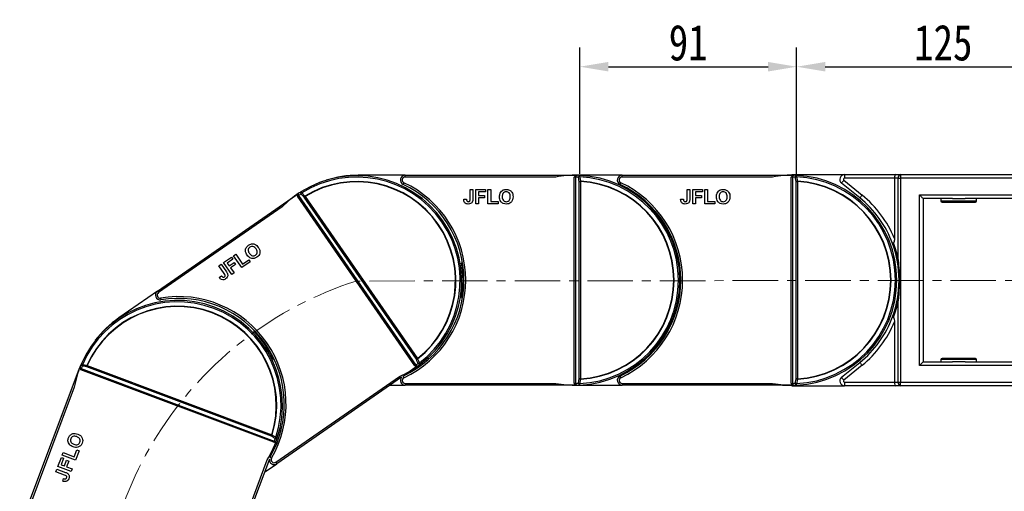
# Model space of a CAD drawing. Header units: millimetres. Extents: x -976 to 1106, y 28 to 1486.
# Tile 21 of 51: x -208 to 205, y 929 to 1127. Entities that reach past the tile are written whole.
import ezdxf

# ---------------------------------------------------------------- set-up
doc = ezdxf.new("R2010")
doc.units = ezdxf.units.MM
doc.linetypes.add('CENTERX2', pattern=[20.32, 12.7, -2.54, 2.54, -2.54])
doc.styles.get("Standard").update_dxf_attribs({"font": '仿宋_GB2312.ttf', "width": 0.8})
doc.dimstyles.new('ISO-60.1', dxfattribs={"dimtxt": 15, "dimasz": 12, "dimexe": 8, "dimexo": 0.625, "dimgap": 2.5, "dimtad": 1, "dimdsep": 46, "dimtxsty": 'Standard', "dimcen": 2.5, "dimadec": 0, "dimazin": 0, "dimtfac": 1, "dimtmove": 0, "dimatfit": 3, "dimfxl": 0, "dimarcsym": 0})

# ---------------------------------------------------------------- blocks, each defined once
blk = doc.blocks.new('*D3622')
at = {"color": 0, "lineweight": -2}
for p, q in [((117.49, 1062.16), (117.49, 1115.12)), ((240.51, 1060.47), (240.51, 1115.12)), ((129.49, 1107.12), (228.51, 1107.12))]:
    blk.add_line(p, q, dxfattribs=at)
at = {"color": 0, "lineweight": 9}
for points in [[(129.49, 1109.12), (129.49, 1105.12), (117.49, 1107.12)], [(228.51, 1109.12), (228.51, 1105.12), (240.51, 1107.12)]]:
    blk.add_solid(points, dxfattribs=at)
at = {"layer": 'Defpoints', "color": 0, "lineweight": 9}
for p in [(240.51, 1107.12), (117.49, 1061.53), (240.51, 1059.84)]:
    blk.add_point(p, dxfattribs=at)
at = {"color": 0, "lineweight": 9, "insert": (179, 1117.12), "char_height": 15, "attachment_point": 5}
blk.add_mtext('125', dxfattribs=at)
blk = doc.blocks.new('*D3623')
at = {"color": 0, "lineweight": -2}
for p, q in [((26.49, 1062.16), (26.49, 1115.12)), ((117.49, 1062.16), (117.49, 1115.12)), ((38.49, 1107.12), (105.49, 1107.12))]:
    blk.add_line(p, q, dxfattribs=at)
at = {"color": 0, "lineweight": 9}
for points in [[(38.49, 1109.12), (38.49, 1105.12), (26.49, 1107.12)], [(105.49, 1109.12), (105.49, 1105.12), (117.49, 1107.12)]]:
    blk.add_solid(points, dxfattribs=at)
at = {"layer": 'Defpoints', "color": 0, "lineweight": 9}
for p in [(117.49, 1107.12), (26.49, 1061.53), (117.49, 1061.53)]:
    blk.add_point(p, dxfattribs=at)
at = {"color": 0, "lineweight": 9, "insert": (71.99, 1117.12), "char_height": 15, "attachment_point": 5}
blk.add_mtext('91', dxfattribs=at)

msp = doc.modelspace()

# ---------------------------------------------------------------- linework, layer by layer
at = {"color": 7, "linetype": 'Continuous', "lineweight": 25}
for p, q in [((115.514, 1061.864), (137.598, 1061.864)), ((137.598, 1061.864), (137.598, 1060.364)), ((137.598, 1061.864), (159.135, 1061.864)), ((159.135, 1061.864), (161.135, 1061.864)), ((161.135, 1061.864), (161.135, 1060.364)), ((161.135, 1061.864), (238.514, 1061.864)), ((-46.764, 1061.6), (-66.486, 1061.6)), ((-46.764, 1060.85), (-46.764, 1061.6)), ((-46.764, 1061.6), (24.203, 1061.6)), ((16.424, 1060.85), (-46.764, 1060.85)), ((24.203, 1061.6), (24.203, 1061.599)), ((24.203, 1061.6), (24.514, 1061.6)), ((24.203, 974.35), (24.203, 1060.85)), ((24.358, 1060.85), (24.203, 1060.85)), ((44.236, 1061.6), (24.514, 1061.6)), ((24.733, 1060.844), (24.733, 974.357)), ((26.294, 1058.962), (26.824, 1058.962)), ((26.294, 976.239), (26.294, 1058.962)), ((26.824, 1058.962), (26.824, 976.239)), ((44.236, 1060.85), (44.236, 1061.6)), ((44.236, 1061.6), (115.203, 1061.6)), ((107.424, 1060.85), (44.236, 1060.85)), ((115.203, 1061.6), (115.203, 1061.599)), ((115.203, 1061.6), (115.514, 1061.6)), ((115.203, 974.35), (115.203, 1060.85)), ((115.358, 1060.85), (115.203, 1060.85)), ((115.733, 1060.844), (115.733, 974.357)), ((117.294, 1058.962), (117.824, 1058.962)), ((117.294, 976.239), (117.294, 1058.962)), ((117.824, 1058.962), (117.824, 976.239)), ((144.002, 1052.106), (136.34, 1058.31)), ((137.284, 1059.476), (144.945, 1053.271)), ((158.514, 1060.364), (137.598, 1060.364)), ((160.074, 1060.364), (158.514, 1060.364)), ((158.514, 1060.364), (158.514, 1035.049)), ((160.074, 1060.364), (161.135, 1060.364)), ((160.074, 1026.262), (160.074, 1060.364)), ((238.514, 1060.364), (161.135, 1060.364)), ((161.135, 1060.364), (161.135, 974.836)), ((-19.485, 1055.6), (-18.332, 1055.6)), ((-19.485, 1051.717), (-19.485, 1055.6)), ((-18.332, 1055.6), (-18.332, 1051.818)), ((-17.101, 1049.6), (-17.101, 1055.6)), ((-17.101, 1055.6), (-13.024, 1055.6)), ((-13.024, 1054.6), (-15.947, 1054.6)), ((-15.947, 1054.6), (-15.947, 1053.139)), ((-13.024, 1055.6), (-13.024, 1054.6)), ((-12.024, 1049.6), (-12.024, 1055.6)), ((-12.024, 1055.6), (-10.87, 1055.6)), ((-10.87, 1055.6), (-10.87, 1050.6)), ((71.515, 1055.6), (72.668, 1055.6)), ((71.515, 1051.717), (71.515, 1055.6)), ((72.668, 1055.6), (72.668, 1051.818)), ((73.899, 1049.6), (73.899, 1055.6)), ((73.899, 1055.6), (77.976, 1055.6)), ((77.976, 1054.6), (75.053, 1054.6)), ((75.053, 1054.6), (75.053, 1053.139)), ((77.976, 1055.6), (77.976, 1054.6)), ((78.976, 1049.6), (78.976, 1055.6)), ((78.976, 1055.6), (80.13, 1055.6)), ((80.13, 1055.6), (80.13, 1050.6)), ((-150.718, 1012.995), (-92.382, 1053.409)), ((-42.696, 981.689), (-91.955, 1052.793)), ((-91.516, 1053.089), (-42.264, 981.996)), ((-42.053, 984.432), (-89.161, 1052.431)), ((-88.725, 1052.733), (-41.617, 984.734)), ((-22.178, 1051.523), (-21.024, 1051.6)), ((-15.947, 1049.6), (-17.101, 1049.6)), ((-15.947, 1053.139), (-13.409, 1053.139)), ((-13.409, 1052.139), (-15.947, 1052.139)), ((-15.947, 1052.139), (-15.947, 1049.6)), ((-13.409, 1053.139), (-13.409, 1052.139)), ((-7.793, 1049.6), (-12.024, 1049.6)), ((-10.87, 1050.6), (-7.793, 1050.6)), ((-7.793, 1050.6), (-7.793, 1049.6)), ((68.822, 1051.523), (69.976, 1051.6)), ((75.053, 1049.6), (73.899, 1049.6)), ((75.053, 1053.139), (77.591, 1053.139)), ((77.591, 1052.139), (75.053, 1052.139)), ((75.053, 1052.139), (75.053, 1049.6)), ((77.591, 1053.139), (77.591, 1052.139)), ((83.207, 1049.6), (78.976, 1049.6)), ((80.13, 1050.6), (83.207, 1050.6)), ((83.207, 1050.6), (83.207, 1049.6)), ((169.014, 981.836), (169.014, 1053.364)), ((169.014, 1053.364), (232.014, 1053.364)), ((170.514, 1051.864), (170.514, 983.336)), ((182.821, 1051.864), (170.514, 1051.864)), ((178.014, 1051.864), (178.014, 1050.864)), ((178.514, 1050.364), (192.514, 1050.364)), ((182.821, 1051.864), (188.206, 1051.864)), ((217.821, 1051.864), (188.206, 1051.864)), ((193.014, 1050.864), (193.014, 1051.864)), ((-98.349, 1048.363), (-150.291, 1012.379)), ((-122.918, 1024.956), (-119.567, 1027.278)), ((-119.501, 1020.024), (-122.918, 1024.956)), ((-118.997, 1026.456), (-121.4, 1024.791)), ((-121.4, 1024.791), (-120.568, 1023.59)), ((-120.568, 1023.59), (-118.481, 1025.035)), ((-119.567, 1027.278), (-118.997, 1026.456)), ((-118.745, 1027.847), (-117.796, 1028.504)), ((-115.328, 1022.915), (-118.745, 1027.847)), ((-118.481, 1025.035), (-117.911, 1024.213)), ((-117.796, 1028.504), (-114.949, 1024.394)), ((-111.85, 1025.324), (-115.328, 1022.915)), ((-114.949, 1024.394), (-112.419, 1026.146)), ((-112.419, 1026.146), (-111.85, 1025.324)), ((-22.691, 1024.9), (-23.096, 1024.9)), ((68.309, 1024.9), (67.904, 1024.9)), ((-124.878, 1023.598), (-123.93, 1024.255)), ((-122.666, 1020.406), (-124.878, 1023.598)), ((-123.93, 1024.255), (-121.776, 1021.146)), ((-117.911, 1024.213), (-119.998, 1022.768)), ((-119.998, 1022.768), (-118.552, 1020.681)), ((-118.552, 1020.681), (-119.501, 1020.024)), ((-124.769, 1018.713), (-123.865, 1019.434)), ((-150.718, 1012.995), (-166.93, 1001.764)), ((-23.096, 1010.3), (-22.691, 1010.3)), ((67.904, 1010.3), (68.309, 1010.3)), ((160.074, 974.836), (160.074, 1008.939)), ((158.514, 1000.151), (158.514, 974.836)), ((-110.03, 996.537), (-110.363, 996.306)), ((-102.049, 984.305), (-101.715, 984.536)), ((170.514, 983.336), (182.821, 983.336)), ((178.014, 984.336), (178.014, 983.336)), ((192.514, 984.836), (178.514, 984.836)), ((188.206, 983.336), (182.821, 983.336)), ((188.206, 983.336), (217.821, 983.336)), ((193.014, 983.336), (193.014, 984.336)), ((-208.49, 913.843), (-183.552, 980.284)), ((-182.85, 980.021), (-182.796, 980.166)), ((-101.867, 949.624), (-182.85, 980.021)), ((-182.658, 980.515), (-101.686, 950.123)), ((-102.9, 952.246), (-180.347, 981.315)), ((-180.161, 981.811), (-102.714, 952.742)), ((-42.269, 981.072), (-47.426, 977.5)), ((-42.476, 981.65), (-41.725, 981.623)), ((136.34, 976.891), (144.002, 983.095)), ((144.945, 981.929), (137.284, 975.725)), ((232.014, 981.836), (169.014, 981.836)), ((-101.032, 941.275), (-49.09, 977.259)), ((-48.274, 976.912), (-100.605, 940.659)), ((26.824, 976.239), (26.294, 976.239)), ((117.824, 976.239), (117.294, 976.239)), ((-185.584, 972.738), (-207.788, 913.579)), ((-53.055, 973.6), (-46.764, 973.6)), ((-46.764, 974.35), (-46.764, 973.6)), ((-46.764, 974.35), (16.424, 974.35)), ((24.203, 973.6), (-46.764, 973.6)), ((24.358, 974.35), (24.203, 974.35)), ((24.203, 973.6), (24.203, 973.601)), ((24.514, 973.6), (24.203, 973.6)), ((24.362, 974.193), (24.964, 973.744)), ((24.514, 973.6), (44.236, 973.6)), ((44.236, 974.35), (44.236, 973.6)), ((44.236, 974.35), (107.424, 974.35)), ((115.203, 973.6), (44.236, 973.6)), ((115.358, 974.35), (115.203, 974.35)), ((115.203, 973.6), (115.203, 973.601)), ((115.514, 973.6), (115.203, 973.6)), ((115.362, 974.193), (115.964, 973.744)), ((115.514, 973.336), (137.598, 973.336)), ((137.598, 974.836), (158.514, 974.836)), ((137.598, 974.836), (137.598, 973.336)), ((159.135, 973.336), (137.598, 973.336)), ((158.514, 974.836), (160.074, 974.836)), ((161.135, 973.336), (159.135, 973.336)), ((160.074, 974.836), (161.135, 974.836)), ((161.135, 973.336), (161.135, 974.836)), ((161.135, 974.836), (238.514, 974.836)), ((238.514, 973.336), (161.135, 973.336)), ((-185.579, 943.582), (-184.497, 946.463)), ((-183.561, 946.112), (-185.048, 942.151)), ((-184.497, 946.463), (-183.561, 946.112)), ((-101.165, 949.361), (-103.369, 943.487)), ((-101.664, 949.718), (-101.032, 950.123)), ((-192.449, 939.506), (-191.017, 943.323)), ((-190.08, 942.972), (-191.108, 940.235)), ((-191.017, 943.323), (-190.08, 942.972)), ((-190.665, 944.259), (-190.26, 945.339)), ((-185.048, 942.151), (-190.665, 944.259)), ((-190.26, 945.339), (-185.579, 943.582)), ((-189.739, 939.721), (-188.847, 942.098)), ((-188.847, 942.098), (-187.911, 941.746)), ((-126.805, 883.183), (-104.6, 942.342)), ((-103.732, 942.521), (-126.103, 882.919)), ((-193.287, 937.274), (-192.882, 938.354)), ((-192.882, 938.354), (-189.341, 937.025)), ((-186.832, 937.398), (-192.449, 939.506)), ((-191.108, 940.235), (-189.739, 939.721)), ((-187.911, 941.746), (-188.803, 939.37)), ((-188.803, 939.37), (-186.427, 938.478)), ((-186.427, 938.478), (-186.832, 937.398)), ((-105.775, 937.076), (-100.605, 940.659)), ((-189.652, 935.909), (-193.287, 937.274)), ((-190.416, 933.32), (-190.083, 934.428))]:
    msp.add_line(p, q, dxfattribs=at)
at = {"color": 8, "linetype": 'Continuous', "lineweight": 25}
for p, q in [((178.014, 1050.864), (193.014, 1050.864)), ((193.014, 984.336), (178.014, 984.336))]:
    msp.add_line(p, q, dxfattribs=at)
at = {"color": 1, "linetype": 'CENTERX2', "lineweight": 13, "ltscale": 1.5}
msp.add_line((262.084, 1017.6), (-67.326, 1017.241), dxfattribs=at)
at = {"color": 7, "linetype": 'Continuous', "lineweight": 25, "flags": 128}
for points in [[(110.687, 1061.6), (111.546, 1061.686), (115.514, 1061.864)], [(-47.296, 1058.469), (-47.358, 1058.336), (-47.418, 1058.209), (-47.473, 1058.092), (-47.521, 1057.989), (-47.561, 1057.904), (-47.59, 1057.842), (-47.608, 1057.803), (-47.614, 1057.79)], [(26.466, 1060.953), (26.472, 1061.077), (26.477, 1061.192), (26.482, 1061.296), (26.486, 1061.386), (26.489, 1061.459), (26.491, 1061.512), (26.493, 1061.545), (26.493, 1061.556)], [(26.824, 1058.962), (26.825, 1058.98), (26.826, 1058.998), (26.827, 1059.017), (26.828, 1059.035), (26.829, 1059.054), (26.831, 1059.072), (26.832, 1059.09), (26.833, 1059.108)], [(43.704, 1058.469), (43.642, 1058.336), (43.582, 1058.209), (43.527, 1058.092), (43.479, 1057.989), (43.439, 1057.904), (43.41, 1057.842), (43.392, 1057.803), (43.386, 1057.79)], [(117.466, 1060.953), (117.472, 1061.077), (117.477, 1061.192), (117.482, 1061.296), (117.486, 1061.386), (117.489, 1061.459), (117.491, 1061.512), (117.493, 1061.545), (117.493, 1061.556)], [(117.824, 1058.962), (117.825, 1058.98), (117.826, 1058.998), (117.827, 1059.017), (117.828, 1059.035), (117.829, 1059.054), (117.831, 1059.072), (117.832, 1059.09), (117.833, 1059.108)], [(136.34, 1058.31), (136.358, 1058.332), (136.412, 1058.399), (136.499, 1058.506), (136.616, 1058.651), (136.759, 1058.828), (136.922, 1059.03), (137.1, 1059.248), (137.284, 1059.476)], [(-92.382, 1053.409), (-92.35, 1053.432), (-92.318, 1053.454), (-92.286, 1053.476), (-92.254, 1053.498), (-92.222, 1053.52), (-92.19, 1053.542), (-92.159, 1053.564), (-92.127, 1053.586)], [(-90.154, 1054.166), (-90.219, 1054.271), (-90.281, 1054.369), (-90.336, 1054.457), (-90.384, 1054.533), (-90.423, 1054.595), (-90.451, 1054.64), (-90.469, 1054.668), (-90.474, 1054.677)], [(-91.828, 1052.881), (-91.843, 1052.87), (-91.859, 1052.859), (-91.875, 1052.848), (-91.891, 1052.837), (-91.907, 1052.826), (-91.923, 1052.815), (-91.939, 1052.804), (-91.955, 1052.793)], [(-89.161, 1052.431), (-89.116, 1052.462), (-89.067, 1052.496), (-89.016, 1052.532), (-88.961, 1052.57), (-88.904, 1052.609), (-88.845, 1052.65), (-88.785, 1052.691), (-88.725, 1052.733)], [(-88.725, 1052.733), (-88.735, 1052.749), (-88.744, 1052.765), (-88.754, 1052.78), (-88.764, 1052.796), (-88.773, 1052.812), (-88.783, 1052.827), (-88.792, 1052.843), (-88.802, 1052.858)], [(144.945, 1053.271), (144.761, 1053.044), (144.584, 1052.825), (144.421, 1052.624), (144.278, 1052.447), (144.161, 1052.302), (144.073, 1052.194), (144.02, 1052.128), (144.002, 1052.106)], [(169.014, 1053.364), (169.306, 1053.072), (169.588, 1052.79), (169.847, 1052.531), (170.074, 1052.304), (170.261, 1052.117), (170.4, 1051.978), (170.485, 1051.893), (170.514, 1051.864)], [(-150.291, 1012.379), (-150.374, 1012.499), (-150.455, 1012.615), (-150.528, 1012.721), (-150.593, 1012.815), (-150.646, 1012.892), (-150.686, 1012.949), (-150.71, 1012.984), (-150.718, 1012.995)], [(-149.372, 1010.119), (-149.347, 1009.975), (-149.324, 1009.836), (-149.303, 1009.708), (-149.284, 1009.596), (-149.268, 1009.504), (-149.257, 1009.436), (-149.25, 1009.393), (-149.247, 1009.379)], [(-41.617, 984.734), (-41.677, 984.692), (-41.737, 984.651), (-41.796, 984.61), (-41.853, 984.571), (-41.907, 984.533), (-41.959, 984.497), (-42.008, 984.463), (-42.053, 984.432)], [(-41.526, 984.618), (-41.538, 984.633), (-41.549, 984.647), (-41.56, 984.661), (-41.571, 984.676), (-41.583, 984.69), (-41.594, 984.705), (-41.605, 984.72), (-41.617, 984.734)], [(170.514, 983.336), (170.491, 983.313), (170.423, 983.246), (170.313, 983.135), (170.163, 982.985), (169.978, 982.8), (169.764, 982.586), (169.527, 982.349), (169.274, 982.097), (169.014, 981.836)], [(-183.552, 980.284), (-183.539, 980.321), (-183.525, 980.357), (-183.511, 980.394), (-183.497, 980.43), (-183.484, 980.467), (-183.47, 980.503), (-183.457, 980.539), (-183.443, 980.575)], [(-182.151, 982.176), (-182.265, 982.224), (-182.371, 982.27), (-182.467, 982.311), (-182.55, 982.346), (-182.616, 982.374), (-182.666, 982.395), (-182.696, 982.408), (-182.706, 982.413)], [(-180.347, 981.315), (-180.328, 981.366), (-180.307, 981.421), (-180.285, 981.48), (-180.262, 981.542), (-180.237, 981.607), (-180.212, 981.674), (-180.187, 981.742), (-180.161, 981.811)], [(-180.161, 981.811), (-180.178, 981.819), (-180.195, 981.826), (-180.211, 981.833), (-180.228, 981.841), (-180.245, 981.848), (-180.262, 981.856), (-180.279, 981.863), (-180.295, 981.87)], [(-42.568, 981.777), (-42.584, 981.766), (-42.6, 981.755), (-42.616, 981.744), (-42.632, 981.733), (-42.648, 981.722), (-42.664, 981.711), (-42.68, 981.7), (-42.696, 981.689)], [(-42.013, 981.249), (-42.045, 981.227), (-42.077, 981.205), (-42.109, 981.183), (-42.14, 981.161), (-42.172, 981.139), (-42.205, 981.117), (-42.237, 981.095), (-42.269, 981.072)], [(-40.412, 982.413), (-40.418, 982.422), (-40.438, 982.448), (-40.471, 982.491), (-40.515, 982.548), (-40.569, 982.62), (-40.632, 982.703), (-40.702, 982.795), (-40.777, 982.893)], [(144.002, 983.095), (144.02, 983.073), (144.073, 983.006), (144.161, 982.899), (144.278, 982.754), (144.421, 982.577), (144.584, 982.375), (144.761, 982.157), (144.945, 981.929)], [(26.833, 976.092), (26.832, 976.11), (26.831, 976.129), (26.829, 976.147), (26.828, 976.165), (26.827, 976.184), (26.826, 976.202), (26.825, 976.221), (26.824, 976.239)], [(43.704, 976.732), (43.642, 976.864), (43.582, 976.992), (43.527, 977.109), (43.479, 977.212), (43.439, 977.296), (43.41, 977.359), (43.392, 977.398), (43.386, 977.411)], [(117.833, 976.092), (117.832, 976.11), (117.831, 976.129), (117.829, 976.147), (117.828, 976.165), (117.827, 976.184), (117.826, 976.202), (117.825, 976.221), (117.824, 976.239)], [(136.34, 976.891), (136.358, 976.868), (136.412, 976.802), (136.499, 976.694), (136.616, 976.549), (136.759, 976.372), (136.922, 976.171), (137.1, 975.952), (137.284, 975.725)], [(26.493, 973.645), (26.493, 973.656), (26.491, 973.689), (26.489, 973.742), (26.486, 973.815), (26.482, 973.904), (26.477, 974.008), (26.472, 974.124), (26.466, 974.247)], [(115.514, 973.336), (111.546, 973.514), (110.687, 973.6)], [(117.493, 973.645), (117.493, 973.656), (117.491, 973.689), (117.489, 973.742), (117.486, 973.815), (117.482, 973.904), (117.477, 974.008), (117.472, 974.124), (117.466, 974.247)], [(-102.714, 952.742), (-102.74, 952.673), (-102.765, 952.605), (-102.79, 952.538), (-102.815, 952.473), (-102.838, 952.411), (-102.86, 952.352), (-102.881, 952.297), (-102.9, 952.246)], [(-102.574, 952.698), (-102.591, 952.704), (-102.608, 952.709), (-102.626, 952.715), (-102.643, 952.72), (-102.661, 952.726), (-102.679, 952.731), (-102.696, 952.737), (-102.714, 952.742)], [(-100.402, 951.52), (-100.412, 951.524), (-100.443, 951.534), (-100.494, 951.551), (-100.563, 951.573), (-100.649, 951.601), (-100.748, 951.633), (-100.858, 951.669), (-100.975, 951.707)], [(-101.812, 949.77), (-101.819, 949.752), (-101.826, 949.734), (-101.833, 949.716), (-101.839, 949.697), (-101.846, 949.679), (-101.853, 949.661), (-101.86, 949.643), (-101.867, 949.624)], [(-101.055, 949.652), (-101.069, 949.616), (-101.082, 949.579), (-101.096, 949.543), (-101.11, 949.507), (-101.123, 949.47), (-101.137, 949.434), (-101.151, 949.397), (-101.165, 949.361)], [(-101.032, 941.275), (-100.949, 941.155), (-100.868, 941.039), (-100.795, 940.933), (-100.73, 940.839), (-100.677, 940.762), (-100.637, 940.705), (-100.613, 940.67), (-100.605, 940.659)]]:
    msp.add_lwpolyline(points, dxfattribs=at)
at = {"color": 8, "linetype": 'Continuous', "lineweight": 25, "flags": 128}
for points in [[(-47.296, 976.732), (-47.358, 976.864), (-47.418, 976.992), (-47.473, 977.109), (-47.521, 977.212), (-47.561, 977.296), (-47.59, 977.359), (-47.607, 977.395)], [(-102.825, 942.93), (-102.951, 943.003), (-103.073, 943.074), (-103.185, 943.139), (-103.283, 943.196), (-103.364, 943.243), (-103.424, 943.278), (-103.459, 943.298)]]:
    msp.add_lwpolyline(points, dxfattribs=at)
at = {"color": 7, "linetype": 'Continuous', "lineweight": 25}
for centre, radius, start, end in [((137.598, 1059.864), 2, 90, 231), ((161.4, 1060.552), 1.339, 101.42166, 188.04968), ((-67.07, 1017.418), 44, 307.29199, 122.13481), ((-67.07, 1017.418), 43.397, 307.29199, 122.13481), ((-67.07, 1017.418), 41.573, 307.91092, 121.51588), ((-67.07, 1017.418), 41.426, 307.91092, 121.51588), ((-66.486, 1017.6), 44, 90, 107.75503), ((-46.764, 1059.6), 2, 90, 244.84651), ((-46.764, 1059.6), 1.25, 90, 244.84651), ((-66.486, 1017.6), 44.4, 295.15349, 64.84651), ((-66.486, 1017.6), 45.15, 295.15349, 64.84651), ((24.514, 1017.6), 44, 88.59475, 100.59402), ((27.91, 1060.851), 3.551, 177.47713, 180.01129), ((25.613, 1060.863), 0.88, 137.55723, 181.27057), ((23.983, 1017.6), 43.25, 87.42141, 89.00639), ((24.514, 1017.6), 44, 87.42141, 88.59475), ((26.602, 1060.887), 0.677, 99.21634, 186.83458), ((27.009, 1057.914), 3.088, 100.13319, 110.47652), ((27.375, 1056.058), 3.098, 100.08437, 110.42255), ((24.514, 1017.6), 43.397, 272.57859, 87.42141), ((24.514, 1017.6), 44, 272.57859, 87.42141), ((24.514, 1017.6), 41.426, 273.19752, 86.80248), ((24.514, 1017.6), 41.573, 273.19752, 86.80248), ((44.236, 1059.6), 2, 90, 244.84651), ((44.236, 1059.6), 1.25, 90, 244.84651), ((24.514, 1017.6), 44.4, 295.15349, 64.84651), ((24.514, 1017.6), 45.15, 295.15349, 64.84651), ((115.514, 1017.6), 44, 88.59475, 100.59402), ((118.912, 1060.851), 3.553, 177.47718, 180.00988), ((116.613, 1060.863), 0.88, 137.55601, 181.27179), ((114.983, 1017.6), 43.25, 87.42141, 89.00639), ((115.514, 1017.6), 44, 87.42141, 88.59475), ((117.602, 1060.887), 0.677, 99.21672, 186.83419), ((118.009, 1057.914), 3.088, 100.13304, 110.47646), ((118.375, 1056.058), 3.098, 100.0844, 110.42252), ((115.514, 1017.6), 43.397, 272.57859, 87.42141), ((115.514, 1017.6), 44, 272.57859, 87.42141), ((115.514, 1017.6), 41.426, 273.19752, 86.80248), ((115.514, 1017.6), 41.573, 273.19752, 86.80248), ((137.598, 1059.864), 0.5, 90, 231), ((-67.07, 1017.418), 44, 123.30815, 135.30742), ((-90.804, 1053.606), 0.88, 172.26965, 215.98343), ((-67.506, 1017.116), 43.25, 122.13481, 123.71979), ((-67.07, 1017.418), 44, 122.13481, 123.30815), ((-90.004, 1054.189), 0.677, 133.93028, 221.54767), ((-87.976, 1051.977), 3.088, 134.84558, 145.18982), ((-92.398, 1053.398), 0.0189, 33.10456, 36.43335), ((-88.896, 1054.913), 3.567, 212.19603, 214.71899), ((-86.619, 1050.66), 3.098, 134.79723, 145.13543), ((116.06, 1017.6), 44.4, 20.20546, 51), ((116.06, 1017.6), 45.9, 22.34314, 51), ((178.514, 1050.864), 0.5, 180, 270), ((192.514, 1050.864), 0.5, 270, 0), ((116.06, 1017.6), 44.4, 339.79454, 20.20546), ((114.999, 1017.6), 45.9, 10.87743, 19.98193), ((-66.486, 1017.6), 44, 350.44995, 9.55005), ((-149.579, 1011.351), 2, 124.7134, 279.55992), ((-149.579, 1011.351), 1.25, 124.7134, 279.55992), ((-142.249, 965.113), 44, 342.0054, 156.84822), ((-142.249, 965.113), 43.397, 342.0054, 156.84822), ((-141.873, 965.596), 45.15, 329.86689, 99.55992), ((-141.873, 965.596), 44.4, 329.86689, 99.55992), ((114.999, 1017.6), 45.9, 340.01807, 349.12257), ((-142.249, 965.113), 41.573, 342.62433, 156.22929), ((-142.249, 965.113), 41.426, 342.62433, 156.22929), ((-141.873, 965.596), 44, 124.7134, 142.46843), ((116.06, 1017.6), 44.4, 309, 339.79454), ((116.06, 1017.6), 45.9, 309, 337.65686), ((-141.873, 965.596), 44, 25.16335, 44.26345), ((-42.817, 987.434), 3.097, 284.29001, 294.63006), ((178.514, 984.336), 0.5, 90, 180), ((192.514, 984.336), 0.5, 0, 90), ((-142.249, 965.113), 44, 158.02155, 170.02083), ((-183.543, 980.308), 0.026, 247.88063, 250.27037), ((-182.367, 981.345), 0.88, 206.98614, 250.69646), ((-142.249, 965.113), 44, 156.84822, 158.02155), ((-181.549, 983.489), 3.549, 246.90222, 249.43793), ((-182.042, 982.279), 0.677, 168.64761, 256.25693), ((-142.436, 964.617), 43.25, 156.84822, 158.43319), ((-179.114, 981.616), 3.088, 169.55791, 179.90022), ((-177.246, 981.306), 3.101, 169.51799, 179.84576), ((-67.07, 1017.418), 44, 294.11938, 306.11866), ((-39.65, 983.798), 3.55, 214.70167, 217.23718), ((-42.254, 981.083), 0.018, 213.0176, 216.52031), ((-67.506, 1017.116), 43.25, 305.70702, 307.29199), ((-41.53, 982.481), 0.88, 213.4411, 257.15813), ((-42.062, 985.701), 3.088, 284.23849, 294.57974), ((-40.703, 983.025), 0.677, 207.87907, 295.49703), ((-67.07, 1017.418), 44, 306.11866, 307.29199), ((-46.764, 975.6), 2, 139.0024, 270), ((-46.764, 975.6), 1.25, 115.15349, 270), ((27.375, 979.142), 3.098, 249.57735, 259.91536), ((44.236, 975.6), 2, 115.15349, 270), ((44.236, 975.6), 1.25, 115.15349, 270), ((118.375, 979.142), 3.098, 249.57738, 259.91533), ((137.598, 975.336), 2, 129, 270), ((137.598, 975.336), 0.5, 129, 270), ((24.514, 1017.6), 44, 259.40598, 271.40525), ((27.91, 974.35), 3.551, 179.98864, 182.52294), ((23.983, 1017.6), 43.25, 270.99361, 272.57859), ((25.613, 974.337), 0.88, 178.72973, 222.44247), ((24.514, 1017.6), 44, 271.40525, 272.57859), ((26.602, 974.313), 0.677, 173.16557, 260.78352), ((27.009, 977.287), 3.088, 249.52417, 259.86686), ((115.514, 1017.6), 44, 259.40598, 271.40525), ((118.912, 974.35), 3.553, 179.99005, 182.52288), ((114.983, 1017.6), 43.25, 270.99361, 272.57859), ((116.613, 974.337), 0.88, 178.7285, 222.4437), ((115.514, 1017.6), 44, 271.40525, 272.57859), ((117.602, 974.313), 0.677, 173.16595, 260.78314), ((118.009, 977.287), 3.088, 249.52423, 259.867), ((161.4, 974.649), 1.339, 171.95047, 258.57818), ((-142.249, 965.113), 44, 328.83279, 340.83206), ((-105.237, 954.277), 3.096, 319.00151, 329.34474), ((-142.436, 964.617), 43.25, 340.42042, 342.0054), ((-103.63, 953.284), 3.088, 318.95216, 329.29393), ((-100.989, 951.857), 0.677, 242.59312, 330.21016), ((-142.249, 965.113), 44, 340.83206, 342.0054), ((-100.562, 953.099), 3.556, 249.41619, 251.94677), ((-101.359, 950.939), 0.88, 248.15414, 291.87193), ((-101.185, 949.308), 0.0561, 69.15749, 70.27739), ((-101.744, 942.303), 2, 173.7158, 304.7134), ((-101.744, 942.303), 1.25, 149.86689, 304.7134)]:
    msp.add_arc(centre, radius, start, end, dxfattribs=at)
at = {"color": 1, "linetype": 'CENTERX2', "lineweight": 13, "ltscale": 1.5}
msp.add_arc((-20.419, 870.56), 153.999, 107.73374, 263.34044, dxfattribs=at)
at = {"color": 7, "linetype": 'Continuous', "lineweight": 25}
for centre, start_param, end_param in [((159.135, 1060.364), 0, 1.5707963), ((159.135, 974.836), 1.5707963, 3.1415927)]:
    msp.add_ellipse(centre, major_axis=(0, 1.5), ratio=0.4142136, start_param=start_param, end_param=end_param, dxfattribs=at)
for points, knots in [([(24.362, 1061.007), (24.31, 1060.956), (24.257, 1060.904), (24.204, 1060.852), (24.203, 1060.85)], [0, 0, 0, 0, 0.9754991, 1, 1, 1, 1]), ([(24.733, 1060.844), (24.668, 1060.846), (24.556, 1060.849), (24.417, 1060.85), (24.358, 1060.85)], [0, 0, 0, 0, 0.5842824, 1, 1, 1, 1]), ([(24.964, 1061.457), (24.785, 1061.345), (24.572, 1061.21), (24.392, 1061.036), (24.362, 1061.007)], [0, 0, 0, 0, 0.8352723, 1, 1, 1, 1]), ([(25.593, 1061.587), (25.427, 1061.578), (25.209, 1061.566), (25.011, 1061.478), (24.964, 1061.457)], [0, 0, 0, 0, 0.7597038, 1, 1, 1, 1]), ([(26.294, 1058.962), (26.211, 1059.383), (26.089, 1059.998), (25.967, 1060.613), (25.929, 1060.806)], [0, 0, 0, 0, 0.6855322, 1, 1, 1, 1]), ([(26.466, 1060.953), (26.562, 1060.472), (26.684, 1059.857), (26.806, 1059.242), (26.833, 1059.108)], [0, 0, 0, 0, 0.7828234, 1, 1, 1, 1]), ([(115.362, 1061.007), (115.31, 1060.956), (115.257, 1060.904), (115.204, 1060.852), (115.203, 1060.85)], [0, 0, 0, 0, 0.97547577, 1, 1, 1, 1]), ([(115.733, 1060.844), (115.668, 1060.846), (115.556, 1060.849), (115.417, 1060.85), (115.358, 1060.85)], [0, 0, 0, 0, 0.58428531, 1, 1, 1, 1]), ([(115.964, 1061.457), (115.785, 1061.345), (115.572, 1061.21), (115.392, 1061.036), (115.362, 1061.007)], [0, 0, 0, 0, 0.8352708, 1, 1, 1, 1]), ([(116.593, 1061.587), (116.427, 1061.578), (116.209, 1061.566), (116.011, 1061.478), (115.964, 1061.457)], [0, 0, 0, 0, 0.7597051, 1, 1, 1, 1]), ([(117.294, 1058.962), (117.211, 1059.383), (117.089, 1059.998), (116.967, 1060.613), (116.929, 1060.806)], [0, 0, 0, 0, 0.68553194, 1, 1, 1, 1]), ([(117.466, 1060.953), (117.562, 1060.472), (117.684, 1059.857), (117.806, 1059.242), (117.833, 1059.108)], [0, 0, 0, 0, 0.7828236, 1, 1, 1, 1]), ([(-91.675, 1053.725), (-91.758, 1053.531), (-91.857, 1053.299), (-91.906, 1053.053), (-91.914, 1053.012)], [0, 0, 0, 0, 0.8352666, 1, 1, 1, 1]), ([(-91.232, 1054.19), (-91.364, 1054.088), (-91.536, 1053.954), (-91.648, 1053.769), (-91.675, 1053.725)], [0, 0, 0, 0, 0.7597037, 1, 1, 1, 1]), ([(-89.161, 1052.431), (-89.469, 1052.73), (-89.92, 1053.167), (-90.37, 1053.603), (-90.511, 1053.74)], [0, 0, 0, 0, 0.6855297, 1, 1, 1, 1]), ([(-90.154, 1054.166), (-89.801, 1053.825), (-89.35, 1053.389), (-88.9, 1052.953), (-88.802, 1052.858)], [0, 0, 0, 0, 0.78282286, 1, 1, 1, 1]), ([(-7.178, 1052.564), (-7.17, 1052.857), (-7.155, 1053.379), (-6.985, 1053.873), (-6.91, 1054.089)], [0, 0, 0, 0, 0.5601719, 1, 1, 1, 1]), ([(-6.91, 1054.089), (-6.732, 1054.409), (-6.416, 1054.979), (-5.852, 1055.3), (-5.604, 1055.442)], [0, 0, 0, 0, 0.559957, 1, 1, 1, 1]), ([(-4.326, 1054.677), (-4.611, 1054.644), (-5.181, 1054.579), (-5.943, 1053.799), (-5.993, 1053.057), (-6.024, 1052.604)], [0, 0, 0, 0, 0.2802657, 0.5598739, 1, 1, 1, 1]), ([(-5.604, 1055.442), (-5.375, 1055.52), (-4.964, 1055.659), (-4.531, 1055.672), (-4.34, 1055.677)], [0, 0, 0, 0, 0.5595682, 1, 1, 1, 1]), ([(-4.34, 1055.677), (-3.893, 1055.635), (-3.001, 1055.55), (-2.008, 1054.701), (-1.542, 1053.64), (-1.504, 1052.941), (-1.485, 1052.592)], [0, 0, 0, 0, 0.2798272, 0.5586382, 0.7789885, 1, 1, 1, 1]), ([(-2.639, 1052.621), (-2.652, 1052.903), (-2.676, 1053.466), (-3.038, 1054.195), (-3.659, 1054.621), (-4.103, 1054.658), (-4.326, 1054.677)], [0, 0, 0, 0, 0.2810963, 0.5600088, 0.7797023, 1, 1, 1, 1]), ([(83.822, 1052.564), (83.83, 1052.857), (83.845, 1053.379), (84.015, 1053.873), (84.09, 1054.089)], [0, 0, 0, 0, 0.56017118, 1, 1, 1, 1]), ([(84.09, 1054.089), (84.268, 1054.409), (84.584, 1054.979), (85.148, 1055.3), (85.396, 1055.442)], [0, 0, 0, 0, 0.559956, 1, 1, 1, 1]), ([(86.674, 1054.677), (86.389, 1054.644), (85.819, 1054.579), (85.057, 1053.799), (85.007, 1053.057), (84.976, 1052.604)], [0, 0, 0, 0, 0.2802668, 0.5598741, 1, 1, 1, 1]), ([(85.396, 1055.442), (85.625, 1055.52), (86.036, 1055.659), (86.469, 1055.672), (86.66, 1055.677)], [0, 0, 0, 0, 0.5595645, 1, 1, 1, 1]), ([(86.66, 1055.677), (87.107, 1055.635), (87.999, 1055.55), (88.992, 1054.701), (89.458, 1053.64), (89.496, 1052.941), (89.515, 1052.592)], [0, 0, 0, 0, 0.2798266, 0.5586385, 0.7789884, 1, 1, 1, 1]), ([(88.361, 1052.621), (88.348, 1052.903), (88.324, 1053.466), (87.962, 1054.195), (87.341, 1054.621), (86.897, 1054.658), (86.674, 1054.677)], [0, 0, 0, 0, 0.2810965, 0.5600083, 0.7797031, 1, 1, 1, 1]), ([(-91.914, 1053.012), (-91.928, 1052.941), (-91.942, 1052.868), (-91.955, 1052.795), (-91.955, 1052.793)], [0, 0, 0, 0, 0.97548191, 1, 1, 1, 1]), ([(-91.516, 1053.089), (-91.57, 1053.054), (-91.664, 1052.993), (-91.78, 1052.914), (-91.828, 1052.881)], [0, 0, 0, 0, 0.58428297, 1, 1, 1, 1]), ([(-20.324, 1049.523), (-20.617, 1049.545), (-21.2, 1049.588), (-21.866, 1050.133), (-22.143, 1050.84), (-22.166, 1051.295), (-22.178, 1051.523)], [0, 0, 0, 0, 0.2802381, 0.558422, 0.7788368, 1, 1, 1, 1]), ([(-21.024, 1051.6), (-21.018, 1051.455), (-21.008, 1051.197), (-20.91, 1050.959), (-20.868, 1050.854)], [0, 0, 0, 0, 0.5609963, 1, 1, 1, 1]), ([(-20.868, 1050.854), (-20.828, 1050.798), (-20.748, 1050.686), (-20.535, 1050.55), (-20.358, 1050.534), (-20.25, 1050.523)], [0, 0, 0, 0, 0.2807457, 0.5609386, 1, 1, 1, 1]), ([(-18.463, 1050.677), (-18.557, 1050.478), (-18.745, 1050.078), (-19.406, 1049.595), (-19.976, 1049.55), (-20.324, 1049.523)], [0, 0, 0, 0, 0.2801249, 0.5603055, 1, 1, 1, 1]), ([(-20.25, 1050.523), (-20.111, 1050.533), (-19.902, 1050.547), (-19.671, 1050.713), (-19.482, 1051.088), (-19.484, 1051.437), (-19.485, 1051.717)], [0, 0, 0, 0, 0.2493941, 0.3744254, 0.4994547, 1, 1, 1, 1]), ([(-18.332, 1051.818), (-18.333, 1051.602), (-18.335, 1051.217), (-18.424, 1050.842), (-18.463, 1050.677)], [0, 0, 0, 0, 0.5602946, 1, 1, 1, 1]), ([(-4.323, 1049.523), (-4.767, 1049.563), (-5.653, 1049.644), (-6.647, 1050.474), (-7.12, 1051.524), (-7.159, 1052.217), (-7.178, 1052.564)], [0, 0, 0, 0, 0.2799411, 0.5587133, 0.7790493, 1, 1, 1, 1]), ([(-6.024, 1052.604), (-6.01, 1052.32), (-5.983, 1051.754), (-5.605, 1051.032), (-4.995, 1050.59), (-4.549, 1050.546), (-4.326, 1050.523)], [0, 0, 0, 0, 0.2810121, 0.5601267, 0.7799443, 1, 1, 1, 1]), ([(-4.326, 1050.523), (-4.04, 1050.56), (-3.47, 1050.634), (-2.723, 1051.427), (-2.671, 1052.168), (-2.639, 1052.621)], [0, 0, 0, 0, 0.2799843, 0.5597498, 1, 1, 1, 1]), ([(-1.485, 1052.592), (-1.515, 1052.148), (-1.574, 1051.264), (-2.274, 1050.189), (-3.28, 1049.599), (-3.975, 1049.549), (-4.323, 1049.523)], [0, 0, 0, 0, 0.280559, 0.5594764, 0.7794242, 1, 1, 1, 1]), ([(70.676, 1049.523), (70.383, 1049.545), (69.8, 1049.588), (69.134, 1050.133), (68.857, 1050.84), (68.834, 1051.295), (68.822, 1051.523)], [0, 0, 0, 0, 0.2802376, 0.5584215, 0.778837, 1, 1, 1, 1]), ([(69.976, 1051.6), (69.982, 1051.455), (69.992, 1051.197), (70.09, 1050.959), (70.132, 1050.854)], [0, 0, 0, 0, 0.5609943, 1, 1, 1, 1]), ([(70.132, 1050.854), (70.172, 1050.798), (70.252, 1050.686), (70.465, 1050.55), (70.642, 1050.534), (70.75, 1050.523)], [0, 0, 0, 0, 0.2807458, 0.5609361, 1, 1, 1, 1]), ([(72.537, 1050.677), (72.443, 1050.478), (72.255, 1050.078), (71.594, 1049.595), (71.024, 1049.55), (70.676, 1049.523)], [0, 0, 0, 0, 0.2801234, 0.5603049, 1, 1, 1, 1]), ([(70.75, 1050.523), (70.889, 1050.533), (71.098, 1050.547), (71.329, 1050.713), (71.518, 1051.088), (71.516, 1051.437), (71.515, 1051.717)], [0, 0, 0, 0, 0.2493953, 0.3744257, 0.4994545, 1, 1, 1, 1]), ([(72.668, 1051.818), (72.667, 1051.602), (72.665, 1051.217), (72.576, 1050.842), (72.537, 1050.677)], [0, 0, 0, 0, 0.560294, 1, 1, 1, 1]), ([(86.677, 1049.523), (86.233, 1049.563), (85.347, 1049.644), (84.353, 1050.474), (83.88, 1051.524), (83.841, 1052.217), (83.822, 1052.564)], [0, 0, 0, 0, 0.2799406, 0.5587132, 0.7790493, 1, 1, 1, 1]), ([(84.976, 1052.604), (84.99, 1052.32), (85.017, 1051.754), (85.395, 1051.032), (86.005, 1050.59), (86.451, 1050.546), (86.674, 1050.523)], [0, 0, 0, 0, 0.2810118, 0.5601268, 0.7799447, 1, 1, 1, 1]), ([(86.674, 1050.523), (86.96, 1050.56), (87.53, 1050.634), (88.277, 1051.427), (88.329, 1052.168), (88.361, 1052.621)], [0, 0, 0, 0, 0.279983, 0.5597491, 1, 1, 1, 1]), ([(89.515, 1052.592), (89.485, 1052.148), (89.426, 1051.264), (88.726, 1050.189), (87.72, 1049.599), (87.025, 1049.549), (86.677, 1049.523)], [0, 0, 0, 0, 0.2805591, 0.5594766, 0.7794243, 1, 1, 1, 1]), ([(-112.472, 1032.286), (-112.08, 1032.506), (-111.299, 1032.944), (-109.999, 1032.812), (-109.011, 1032.205), (-108.583, 1031.652), (-108.369, 1031.375)], [0, 0, 0, 0, 0.2798262, 0.5586377, 0.7789878, 1, 1, 1, 1]), ([(158.136, 1033.285), (158.034, 1033.226), (157.832, 1033.107), (157.73, 1032.997), (157.722, 1032.95), (157.727, 1032.936), (157.727, 1032.935)], [0, 0, 0, 0, 0.399479, 0.7987931, 0.9895132, 1, 1, 1, 1]), ([(158.514, 1035.049), (158.506, 1034.71), (158.497, 1034.26), (158.392, 1033.72), (158.305, 1033.47), (158.206, 1033.332), (158.154, 1033.297), (158.136, 1033.285)], [0, 0, 0, 0, 0.52788263, 0.69965759, 0.8726706, 0.95593948, 1, 1, 1, 1]), ([(-113.68, 1029.517), (-113.716, 1029.881), (-113.781, 1030.53), (-113.501, 1031.115), (-113.377, 1031.372)], [0, 0, 0, 0, 0.5599558, 1, 1, 1, 1]), ([(-113.032, 1028.111), (-113.192, 1028.356), (-113.478, 1028.794), (-113.618, 1029.297), (-113.68, 1029.517)], [0, 0, 0, 0, 0.5601699, 1, 1, 1, 1]), ([(-113.377, 1031.372), (-113.233, 1031.567), (-112.974, 1031.916), (-112.626, 1032.173), (-112.472, 1032.286)], [0, 0, 0, 0, 0.5595721, 1, 1, 1, 1]), ([(-111.891, 1031.472), (-112.107, 1031.283), (-112.538, 1030.904), (-112.72, 1029.829), (-112.339, 1029.191), (-112.106, 1028.801)], [0, 0, 0, 0, 0.2802681, 0.5598743, 1, 1, 1, 1]), ([(-112.106, 1028.801), (-111.933, 1028.575), (-111.588, 1028.125), (-110.867, 1027.747), (-110.113, 1027.731), (-109.721, 1027.949), (-109.525, 1028.058)], [0, 0, 0, 0, 0.28100857, 0.56012649, 0.77994206, 1, 1, 1, 1]), ([(-109.333, 1030.742), (-109.504, 1030.967), (-109.845, 1031.416), (-110.558, 1031.809), (-111.311, 1031.805), (-111.697, 1031.583), (-111.891, 1031.472)], [0, 0, 0, 0, 0.2810955, 0.5600071, 0.7797061, 1, 1, 1, 1]), ([(-109.525, 1028.058), (-109.312, 1028.25), (-108.885, 1028.636), (-108.722, 1029.713), (-109.101, 1030.352), (-109.333, 1030.742)], [0, 0, 0, 0, 0.2799818, 0.5597484, 1, 1, 1, 1]), ([(-108.369, 1031.375), (-108.14, 1030.994), (-107.685, 1030.233), (-107.648, 1028.951), (-108.139, 1027.893), (-108.682, 1027.456), (-108.954, 1027.237)], [0, 0, 0, 0, 0.2805586, 0.5594765, 0.7794244, 1, 1, 1, 1]), ([(-108.954, 1027.237), (-109.342, 1027.017), (-110.115, 1026.579), (-111.405, 1026.695), (-112.393, 1027.289), (-112.819, 1027.837), (-113.032, 1028.111)], [0, 0, 0, 0, 0.27994, 0.5587144, 0.7790483, 1, 1, 1, 1]), ([(160.074, 1026.262), (160.075, 1026.257), (160.148, 1025.477), (160.365, 1023.137), (160.593, 1019.222), (160.551, 1014.218), (160.25, 1010.794), (160.075, 1008.944), (160.074, 1008.939)], [0, 0, 0, 0, 0.0008707, 0.1358897, 0.4068139, 0.6776992, 0.9991294, 1, 1, 1, 1]), ([(-122.615, 1018.989), (-122.506, 1019.076), (-122.342, 1019.207), (-122.248, 1019.475), (-122.305, 1019.891), (-122.506, 1020.177), (-122.666, 1020.406)], [0, 0, 0, 0, 0.2493984, 0.3744261, 0.4994538, 1, 1, 1, 1]), ([(-121.776, 1021.146), (-121.654, 1020.968), (-121.436, 1020.649), (-121.296, 1020.291), (-121.234, 1020.134)], [0, 0, 0, 0, 0.5602914, 1, 1, 1, 1]), ([(-122.107, 1018.125), (-122.36, 1017.976), (-122.864, 1017.679), (-123.721, 1017.748), (-124.352, 1018.171), (-124.63, 1018.532), (-124.769, 1018.713)], [0, 0, 0, 0, 0.2802391, 0.558419, 0.7788353, 1, 1, 1, 1]), ([(-123.865, 1019.434), (-123.777, 1019.318), (-123.622, 1019.112), (-123.406, 1018.971), (-123.311, 1018.909)], [0, 0, 0, 0, 0.5609934, 1, 1, 1, 1]), ([(-123.311, 1018.909), (-123.246, 1018.886), (-123.117, 1018.839), (-122.865, 1018.849), (-122.71, 1018.936), (-122.615, 1018.989)], [0, 0, 0, 0, 0.2807411, 0.560931, 1, 1, 1, 1]), ([(-121.234, 1020.134), (-121.197, 1019.916), (-121.125, 1019.48), (-121.393, 1018.706), (-121.836, 1018.345), (-122.107, 1018.125)], [0, 0, 0, 0, 0.2801233, 0.5603039, 1, 1, 1, 1]), ([(157.727, 1002.265), (157.727, 1002.264), (157.722, 1002.251), (157.73, 1002.203), (157.832, 1002.094), (158.034, 1001.975), (158.136, 1001.915)], [0, 0, 0, 0, 0.0104866, 0.2011834, 0.6005197, 1, 1, 1, 1]), ([(158.136, 1001.915), (158.172, 1001.887), (158.256, 1001.821), (158.385, 1001.536), (158.496, 1000.97), (158.507, 1000.463), (158.514, 1000.151)], [0, 0, 0, 0, 0.08962694, 0.21035424, 0.51336704, 1, 1, 1, 1]), ([(-41.302, 982.708), (-41.381, 982.889), (-41.631, 983.463), (-41.881, 984.038), (-42.053, 984.432)], [0, 0, 0, 0, 0.3144688, 1, 1, 1, 1]), ([(-41.526, 984.618), (-41.355, 984.224), (-41.105, 983.649), (-40.855, 983.074), (-40.777, 982.893)], [0, 0, 0, 0, 0.6855371, 1, 1, 1, 1]), ([(-183.052, 981.581), (-183.101, 981.422), (-183.167, 981.214), (-183.154, 980.998), (-183.151, 980.946)], [0, 0, 0, 0, 0.7597028, 1, 1, 1, 1]), ([(-183.151, 980.946), (-183.108, 980.74), (-183.057, 980.493), (-182.958, 980.262), (-182.941, 980.224)], [0, 0, 0, 0, 0.8352645, 1, 1, 1, 1]), ([(-182.941, 980.224), (-182.912, 980.158), (-182.882, 980.09), (-182.851, 980.022), (-182.85, 980.021)], [0, 0, 0, 0, 0.9754828, 1, 1, 1, 1]), ([(-182.658, 980.515), (-182.683, 980.454), (-182.725, 980.351), (-182.775, 980.22), (-182.796, 980.166)], [0, 0, 0, 0, 0.58427756, 1, 1, 1, 1]), ([(-180.347, 981.315), (-180.771, 981.385), (-181.39, 981.487), (-182.008, 981.589), (-182.203, 981.621)], [0, 0, 0, 0, 0.68553145, 1, 1, 1, 1]), ([(-182.151, 982.176), (-181.667, 982.096), (-181.048, 981.994), (-180.43, 981.892), (-180.295, 981.87)], [0, 0, 0, 0, 0.7828237, 1, 1, 1, 1]), ([(-42.696, 981.689), (-42.694, 981.689), (-42.621, 981.675), (-42.548, 981.663), (-42.476, 981.65)], [0, 0, 0, 0, 0.0245506, 1, 1, 1, 1]), ([(-42.568, 981.777), (-42.521, 981.811), (-42.406, 981.891), (-42.316, 981.957), (-42.264, 981.996)], [0, 0, 0, 0, 0.4157066, 1, 1, 1, 1]), ([(-41.725, 981.623), (-41.588, 981.658), (-41.376, 981.711), (-41.197, 981.832), (-41.134, 981.875)], [0, 0, 0, 0, 0.6498386, 1, 1, 1, 1]), ([(25.929, 974.394), (25.967, 974.587), (26.089, 975.202), (26.211, 975.817), (26.294, 976.239)], [0, 0, 0, 0, 0.3144684, 1, 1, 1, 1]), ([(26.833, 976.092), (26.749, 975.671), (26.627, 975.055), (26.505, 974.441), (26.466, 974.247)], [0, 0, 0, 0, 0.6855373, 1, 1, 1, 1]), ([(116.929, 974.394), (116.967, 974.587), (117.089, 975.202), (117.211, 975.817), (117.294, 976.239)], [0, 0, 0, 0, 0.3144687, 1, 1, 1, 1]), ([(117.833, 976.092), (117.749, 975.671), (117.627, 975.055), (117.505, 974.441), (117.466, 974.247)], [0, 0, 0, 0, 0.6855372, 1, 1, 1, 1]), ([(24.203, 974.35), (24.204, 974.349), (24.257, 974.296), (24.31, 974.244), (24.362, 974.193)], [0, 0, 0, 0, 0.0245127, 1, 1, 1, 1]), ([(24.358, 974.35), (24.417, 974.351), (24.556, 974.351), (24.668, 974.355), (24.733, 974.357)], [0, 0, 0, 0, 0.4157177, 1, 1, 1, 1]), ([(24.964, 973.744), (25.096, 973.694), (25.3, 973.617), (25.517, 973.614), (25.593, 973.614)], [0, 0, 0, 0, 0.6498413, 1, 1, 1, 1]), ([(115.203, 974.35), (115.204, 974.349), (115.257, 974.296), (115.31, 974.244), (115.362, 974.193)], [0, 0, 0, 0, 0.02453602, 1, 1, 1, 1]), ([(115.358, 974.35), (115.417, 974.351), (115.556, 974.351), (115.668, 974.355), (115.733, 974.357)], [0, 0, 0, 0, 0.4157148, 1, 1, 1, 1]), ([(115.964, 973.744), (116.096, 973.694), (116.3, 973.617), (116.517, 973.614), (116.593, 973.614)], [0, 0, 0, 0, 0.649845, 1, 1, 1, 1]), ([(-188.261, 950.214), (-188.253, 950.456), (-188.239, 950.89), (-188.099, 951.3), (-188.037, 951.48)], [0, 0, 0, 0, 0.5595681, 1, 1, 1, 1]), ([(-187.454, 948.516), (-187.69, 948.795), (-188.113, 949.291), (-188.216, 949.932), (-188.261, 950.214)], [0, 0, 0, 0, 0.5599574, 1, 1, 1, 1]), ([(-188.037, 951.48), (-187.84, 951.884), (-187.447, 952.689), (-186.304, 953.321), (-185.146, 953.384), (-184.479, 953.174), (-184.145, 953.068)], [0, 0, 0, 0, 0.2798269, 0.558637, 0.7789878, 1, 1, 1, 1]), ([(-187.096, 951.142), (-187.165, 950.863), (-187.304, 950.307), (-186.842, 949.319), (-186.165, 949.012), (-185.752, 948.824)], [0, 0, 0, 0, 0.28026537, 0.55987508, 1, 1, 1, 1]), ([(-184.578, 951.998), (-184.847, 952.086), (-185.382, 952.261), (-186.192, 952.178), (-186.809, 951.746), (-187, 951.344), (-187.096, 951.142)], [0, 0, 0, 0, 0.2810979, 0.5600105, 0.7797056, 1, 1, 1, 1]), ([(-183.207, 949.682), (-183.141, 949.962), (-183.01, 950.522), (-183.489, 951.501), (-184.165, 951.809), (-184.578, 951.998)], [0, 0, 0, 0, 0.279983, 0.5597516, 1, 1, 1, 1]), ([(-184.145, 953.068), (-183.741, 952.885), (-182.933, 952.519), (-182.172, 951.486), (-181.974, 950.337), (-182.171, 949.668), (-182.27, 949.333)], [0, 0, 0, 0, 0.2805611, 0.5594777, 0.7794243, 1, 1, 1, 1]), ([(-101.301, 951.256), (-101.469, 951.359), (-102.002, 951.69), (-102.535, 952.019), (-102.9, 952.246)], [0, 0, 0, 0, 0.3144686, 1, 1, 1, 1]), ([(-102.574, 952.698), (-102.208, 952.472), (-101.675, 952.141), (-101.142, 951.811), (-100.975, 951.707)], [0, 0, 0, 0, 0.6855361, 1, 1, 1, 1]), ([(-101.032, 950.123), (-100.938, 950.23), (-100.795, 950.394), (-100.716, 950.596), (-100.689, 950.666)], [0, 0, 0, 0, 0.6498414, 1, 1, 1, 1]), ([(-186.12, 947.729), (-186.391, 947.84), (-186.875, 948.037), (-187.277, 948.37), (-187.454, 948.516)], [0, 0, 0, 0, 0.56016923, 1, 1, 1, 1]), ([(-182.27, 949.333), (-182.463, 948.932), (-182.85, 948.131), (-183.977, 947.492), (-185.126, 947.418), (-185.788, 947.625), (-186.12, 947.729)], [0, 0, 0, 0, 0.2799399, 0.5587142, 0.7790498, 1, 1, 1, 1]), ([(-185.752, 948.824), (-185.481, 948.737), (-184.941, 948.563), (-184.133, 948.663), (-183.504, 949.079), (-183.306, 949.481), (-183.207, 949.682)], [0, 0, 0, 0, 0.2810098, 0.5601287, 0.7799391, 1, 1, 1, 1]), ([(-101.867, 949.624), (-101.865, 949.625), (-101.797, 949.656), (-101.73, 949.687), (-101.664, 949.718)], [0, 0, 0, 0, 0.02448709, 1, 1, 1, 1]), ([(-101.812, 949.77), (-101.792, 949.824), (-101.743, 949.955), (-101.708, 950.061), (-101.686, 950.123)], [0, 0, 0, 0, 0.4157151, 1, 1, 1, 1]), ([(-187.893, 934.353), (-188.016, 934.086), (-188.261, 933.555), (-189.005, 933.124), (-189.764, 933.113), (-190.199, 933.251), (-190.416, 933.32)], [0, 0, 0, 0, 0.280239, 0.5584237, 0.7788371, 1, 1, 1, 1]), ([(-190.083, 934.428), (-189.945, 934.382), (-189.7, 934.301), (-189.442, 934.308), (-189.329, 934.312)], [0, 0, 0, 0, 0.5610109, 1, 1, 1, 1]), ([(-188.803, 934.774), (-188.763, 934.907), (-188.702, 935.108), (-188.777, 935.382), (-189.061, 935.691), (-189.389, 935.812), (-189.652, 935.909)], [0, 0, 0, 0, 0.2493958, 0.3744297, 0.4994617, 1, 1, 1, 1]), ([(-189.341, 937.025), (-189.139, 936.947), (-188.779, 936.81), (-188.459, 936.595), (-188.319, 936.501)], [0, 0, 0, 0, 0.5602838, 1, 1, 1, 1]), ([(-189.329, 934.312), (-189.263, 934.329), (-189.13, 934.365), (-188.928, 934.516), (-188.85, 934.676), (-188.803, 934.774)], [0, 0, 0, 0, 0.2807493, 0.5609501, 1, 1, 1, 1]), ([(-188.319, 936.501), (-188.165, 936.343), (-187.857, 936.026), (-187.637, 935.237), (-187.796, 934.688), (-187.893, 934.353)], [0, 0, 0, 0, 0.2801197, 0.5603042, 1, 1, 1, 1])]:
    msp.add_open_spline(points, degree=3, knots=knots, dxfattribs=at)

# ---------------------------------------------------------------- dimensions: what is measured, and where the dimension line sits
at = {"color": 5, "lineweight": 9}
dim = msp.add_linear_dim(base=(117.493, 1107.115), p1=(26.493, 1061.532), p2=(117.493, 1061.532), dimstyle='ISO-60.1', dxfattribs=at)
dim.commit()
dim.dimension.update_dxf_attribs({"geometry": '*D3623', "text_midpoint": (71.993, 1117.115)})
dim = msp.add_linear_dim(base=(240.514, 1107.115), p1=(117.493, 1061.532), p2=(240.514, 1059.841), text='125', dimstyle='ISO-60.1', dxfattribs=at)
dim.commit()
dim.dimension.update_dxf_attribs({"geometry": '*D3622', "text_midpoint": (179.003, 1117.115)})

doc.saveas('drawing.dxf')
